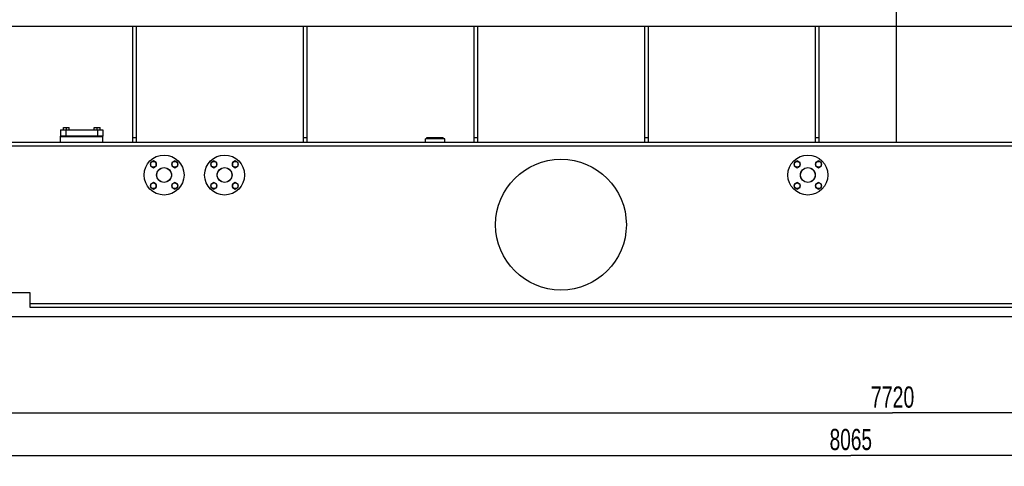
# Model space of a CAD drawing. Header units: millimetres. Extents: x 0 to 1189, y 0 to 841.
# Tile 140 of 193: x 478 to 641, y 509 to 583. Entities that reach past the tile are written whole.
import ezdxf
from ezdxf.enums import TextEntityAlignment as Align

# ---------------------------------------------------------------- set-up
doc = ezdxf.new("R2010")
doc.units = ezdxf.units.MM
doc.header["$LTSCALE"] = 65.395
doc.linetypes.add('CENTER', pattern=[0.6, 0.375, -0.075, 0.075, -0.075])
doc.layers.get('0').update_dxf_attribs({"linetype": 'CONTINUOUS'})
for name, color, linetype in [('1937_111000_09_SIMPLE1_D_ABL206', 7, 'CONTINUOUS'), ('1937_111200_09_SIMPLE1_B_ABL248', 7, 'CONTINUOUS'), ('1937_122000_06_SIMPLE1_A_ABL195', 7, 'CONTINUOUS'), ('32067_030000_TLKGS_V_ABL8', 7, 'CONTINUOUS'), ('32067_100000_TLKGS_V_ABL194', 7, 'CONTINUOUS'), ('6M32E_GENSET_GRUNDRAHMEN_ABL66', 7, 'CONTINUOUS'), ('6M32E_GENSET_VERROHRUNG_ABL14', 7, 'CONTINUOUS'), ('D7603-A60X68-CU_PBL291', 7, 'CONTINUOUS'), ('D931_1-M16X60_PBL237', 7, 'CONTINUOUS'), ('D931_1-M16X60_PBL238', 7, 'CONTINUOUS'), ('D931_1-M16X60_PBL239', 7, 'CONTINUOUS'), ('D931_1-M16X60_PBL240', 7, 'CONTINUOUS'), ('D931_1-M16X60_PBL241', 7, 'CONTINUOUS'), ('D931_1-M16X60_PBL242', 7, 'CONTINUOUS'), ('D931_1-M16X60_PBL243', 7, 'CONTINUOUS'), ('D931_1-M16X60_PBL266', 7, 'CONTINUOUS'), ('D931_1-M16X60_PBL314', 7, 'CONTINUOUS'), ('D931_1-M16X60_PBL315', 7, 'CONTINUOUS'), ('D931_1-M16X60_PBL316', 7, 'CONTINUOUS'), ('D931_1-M16X60_PBL317', 7, 'CONTINUOUS'), ('D933-M16X45_PBL232', 7, 'CONTINUOUS'), ('D933-M16X45_PBL247', 7, 'CONTINUOUS'), ('E1514-IBC_DN50PN40X2_PBL1889', 7, 'CONTINUOUS'), ('E1514-IBC_DN50PN40X2_PBL1890', 7, 'CONTINUOUS'), ('E1514-IBC_DN50PN40X2_PBL1894', 7, 'CONTINUOUS'), ('N4011-F175_PBL229', 7, 'CONTINUOUS'), ('N4251-B175X133_PBL230', 7, 'CONTINUOUS'), ('new_view_2_VBL0', 7, 'CONTINUOUS')]:
    doc.layers.add(name, color=color, linetype=linetype)
doc.styles.get("Standard").update_dxf_attribs({"font": 'txt', "width": 0.6})
doc.dimstyles.new('DIMSTYLE_2', dxfattribs={"dimtxt": 3.5, "dimasz": 3.5, "dimexe": 1.8, "dimexo": 0, "dimgap": 0.875, "dimtad": 1, "dimlfac": 25, "dimdsep": 46, "dimtxsty": 'STANDARD', "dimblk": '_FILLED', "dimblk1": '_FILLED', "dimblk2": '_FILLED', "dimcen": 0.09, "dimadec": 0, "dimazin": 0, "dimtp": 2, "dimtm": 2, "dimtfac": 1, "dimtofl": 0, "dimtmove": 0, "dimatfit": 3, "dimldrblk": '_FILLED', "dimfxl": 1, "dimtolj": 1, "dimarcsym": 0})

# ---------------------------------------------------------------- blocks, each defined once
blk = doc.blocks.new('_FILLED')
at = {"color": 0, "linetype": 'BYBLOCK'}
blk.add_solid([(0, 0), (-1, 0.167), (-1, -0.167)], dxfattribs=at)
blk = doc.blocks.new('*D1')
at = {"color": 2, "linetype": 'CONTINUOUS'}
for p, q in [((468.02, 535.16), (468.02, 515.87)), ((776.82, 533.56), (776.82, 515.87)), ((468.02, 517.67), (622.42, 517.67)), ((776.82, 517.67), (622.42, 517.67))]:
    blk.add_line(p, q, dxfattribs=at)
at = {"color": 2, "linetype": 'CONTINUOUS', "xscale": 3.5, "yscale": 3.5, "zscale": 3.5, "rotation": 180}
blk.add_blockref('_FILLED', (468.02, 517.67), dxfattribs=at)
at = {"color": 2, "linetype": 'CONTINUOUS', "xscale": 3.5, "yscale": 3.5, "zscale": 3.5}
blk.add_blockref('_FILLED', (776.82, 517.67), dxfattribs=at)
at = {"color": 2, "linetype": 'CONTINUOUS', "width": 0.690476}
blk.add_text('7720', height=3.5, dxfattribs=at).set_placement((622.42, 518.55), align=Align.CENTER)
blk = doc.blocks.new('*D2')
at = {"color": 2, "linetype": 'CONTINUOUS'}
for p, q in [((454.22, 538.29), (454.22, 508.87)), ((776.82, 535.16), (776.82, 508.87)), ((454.22, 510.67), (615.52, 510.67)), ((776.82, 510.67), (615.52, 510.67))]:
    blk.add_line(p, q, dxfattribs=at)
at = {"color": 2, "linetype": 'CONTINUOUS', "xscale": 3.5, "yscale": 3.5, "zscale": 3.5, "rotation": 180}
blk.add_blockref('_FILLED', (454.22, 510.67), dxfattribs=at)
at = {"color": 2, "linetype": 'CONTINUOUS', "xscale": 3.5, "yscale": 3.5, "zscale": 3.5}
blk.add_blockref('_FILLED', (776.82, 510.67), dxfattribs=at)
at = {"color": 2, "linetype": 'CONTINUOUS', "width": 0.672619}
blk.add_text('8065', height=3.5, dxfattribs=at).set_placement((615.52, 511.55), align=Align.CENTER)
blk = doc.blocks.new('1937_122000_06_SIMPLE1_T1_A_PBL196', base_point=(470.84, 582.48))
at = {"layer": '1937_122000_06_SIMPLE1_T1_A_PBL196', "color": 7, "linetype": 'CONTINUOUS'}
for p, q in [((470.46, 583.56), (470.46, 583.64)), ((470.46, 583.64), (471.22, 583.64)), ((470.46, 581.32), (470.46, 581.56)), ((471.22, 581.32), (470.46, 581.32))]:
    blk.add_line(p, q, dxfattribs=at)
blk = doc.blocks.new('1937_122000_06_SIMPLE1_A_ABL195', base_point=(470.84, 582.48))
at = {"layer": '1937_122000_06_SIMPLE1_T1_A_PBL196'}
blk.add_blockref('1937_122000_06_SIMPLE1_T1_A_PBL196', (470.84, 582.48), dxfattribs=at)
blk = doc.blocks.new('1937_111000_09_SIMPLE1_T1_D_PBL207', base_point=(552.18, 621.46))
at = {"layer": '1937_111000_09_SIMPLE1_T1_D_PBL207', "color": 7, "linetype": 'CONTINUOUS'}
for p, q in [((479.05, 658.96), (472.18, 658.96)), ((490.6, 658.96), (485.05, 658.96)), ((631.02, 658.96), (623.66, 658.96)), ((631.02, 658.96), (631.02, 617)), ((497.98, 646.8), (497.98, 643.12)), ((500.77, 647.52), (498.7, 647.52)), ((544.78, 647.52), (542.74, 647.52)), ((545.5, 643.12), (545.5, 646.8)), ((561.58, 646.8), (561.58, 643.12)), ((564.37, 647.52), (562.3, 647.52)), ((608.38, 647.52), (606.34, 647.52)), ((609.1, 643.12), (609.1, 646.8)), ((498.2, 642.6), (498.88, 641.94)), ((544.6, 641.94), (545.28, 642.6)), ((561.8, 642.6), (562.48, 641.94)), ((608.2, 641.94), (608.88, 642.6)), ((631.02, 629.6), (632.22, 629.6)), ((632.22, 629.6), (632.22, 623.14)), ((632.22, 622.13), (632.22, 617.64)), ((631.02, 617.64), (632.22, 617.64)), ((631.02, 615.72), (631.02, 614.32)), ((472.14, 611.36), (472.14, 583.96)), ((631.02, 605.16), (631.02, 602.6)), ((631.02, 601.32), (631.02, 585.4)), ((595.54, 593.16), (472.14, 593.16)), ((631.02, 593.16), (596.34, 593.16)), ((595.54, 591.06), (472.14, 591.06)), ((631.02, 591.06), (596.34, 591.06)), ((595.54, 590.56), (472.14, 590.56)), ((631.02, 590.56), (596.34, 590.56)), ((631.02, 584.6), (631.02, 583.96))]:
    blk.add_line(p, q, dxfattribs=at)
at = {"layer": '1937_111000_09_SIMPLE1_T1_D_PBL207', "color": 9, "linetype": 'CONTINUOUS'}
for p, q in [((631.02, 628.88), (632.22, 628.88)), ((631.02, 620.48), (632.22, 620.48)), ((595.54, 592.76), (472.14, 592.76)), ((595.54, 592.68), (472.14, 592.68)), ((631.02, 592.76), (596.34, 592.76)), ((631.02, 592.68), (596.34, 592.68)), ((595.54, 591.08), (472.14, 591.08)), ((631.02, 591.08), (596.34, 591.08)), ((595.54, 590.72), (472.14, 590.72)), ((631.02, 590.72), (596.34, 590.72))]:
    blk.add_line(p, q, dxfattribs=at)
at = {"layer": '1937_111000_09_SIMPLE1_T1_D_PBL207', "color": 7, "linetype": 'CONTINUOUS'}
for centre, start, end in [((498.7, 646.8), 90, 180), ((544.78, 646.8), 0, 90), ((562.3, 646.8), 90, 180), ((608.38, 646.8), 0, 90), ((498.7, 643.12), 180, 225.7957), ((544.78, 643.12), 314.2043, 360), ((562.3, 643.12), 180, 225.7957), ((608.38, 643.12), 314.2043, 360)]:
    blk.add_arc(centre, 0.72, start, end, dxfattribs=at)
blk = doc.blocks.new('1937_111000_09_SIMPLE1_T2_D_PBL246', base_point=(500.54, 662.16))
at = {"layer": '1937_111000_09_SIMPLE1_T2_D_PBL246', "color": 9, "linetype": 'CONTINUOUS'}
for p, q in [((501.2, 663.56), (501.2, 665.36)), ((501.2, 659.14), (501.2, 659.96)), ((502.77, 659.14), (502.77, 659.96)), ((510.56, 659.42), (510.56, 659.96))]:
    blk.add_line(p, q, dxfattribs=at)
at = {"layer": '1937_111000_09_SIMPLE1_T2_D_PBL246', "color": 7, "linetype": 'CONTINUOUS'}
for p, q in [((501.82, 663.56), (501.82, 665.36)), ((510.46, 663.56), (510.46, 665.36)), ((510.86, 663.56), (510.86, 665.36)), ((490.22, 658.96), (490.22, 659.66)), ((501.59, 659.96), (501.59, 659.14)), ((503.82, 659.42), (503.82, 659.96)), ((510.46, 659.42), (510.46, 659.96)), ((510.68, 659.96), (510.68, 659.42)), ((510.86, 659.42), (510.86, 659.96))]:
    blk.add_line(p, q, dxfattribs=at)
blk = doc.blocks.new('1937_111000_09_SIMPLE1_T2_D_PBL269', base_point=(521.74, 662.25))
at = {"layer": '1937_111000_09_SIMPLE1_T2_D_PBL269', "color": 7, "linetype": 'CONTINUOUS'}
for p, q in [((511.42, 663.56), (511.42, 665.36)), ((523.02, 663.56), (523.02, 665.36)), ((531.66, 663.56), (531.66, 665.36)), ((532.06, 663.56), (532.06, 665.36)), ((511.42, 659.42), (511.42, 659.96)), ((522.79, 659.96), (522.79, 659.14)), ((525.02, 659.14), (525.02, 659.96)), ((531.66, 659.14), (531.66, 659.96)), ((531.88, 659.96), (531.88, 659.14)), ((532.06, 659.14), (532.06, 659.96))]:
    blk.add_line(p, q, dxfattribs=at)
at = {"layer": '1937_111000_09_SIMPLE1_T2_D_PBL269', "color": 9, "linetype": 'CONTINUOUS'}
for p, q in [((522.4, 663.56), (522.4, 665.36)), ((522.4, 659.14), (522.4, 659.96)), ((523.97, 659.14), (523.97, 659.96)), ((531.76, 659.14), (531.76, 659.96))]:
    blk.add_line(p, q, dxfattribs=at)
blk = doc.blocks.new('1937_111000_09_SIMPLE1_T2_D_PBL292', base_point=(542.94, 662.25))
at = {"layer": '1937_111000_09_SIMPLE1_T2_D_PBL292', "color": 7, "linetype": 'CONTINUOUS'}
for p, q in [((532.62, 663.56), (532.62, 665.36)), ((544.22, 663.56), (544.22, 665.36)), ((552.86, 663.56), (552.86, 665.36)), ((553.26, 663.56), (553.26, 665.36)), ((532.62, 659.14), (532.62, 659.96)), ((543.99, 659.96), (543.99, 659.14)), ((546.22, 659.14), (546.22, 659.96)), ((552.86, 659.14), (552.86, 659.96)), ((553.08, 659.96), (553.08, 659.14)), ((553.26, 659.14), (553.26, 659.96))]:
    blk.add_line(p, q, dxfattribs=at)
at = {"layer": '1937_111000_09_SIMPLE1_T2_D_PBL292', "color": 9, "linetype": 'CONTINUOUS'}
for p, q in [((543.6, 663.56), (543.6, 665.36)), ((543.6, 659.14), (543.6, 659.96)), ((545.17, 659.14), (545.17, 659.96)), ((552.96, 659.14), (552.96, 659.96))]:
    blk.add_line(p, q, dxfattribs=at)
blk = doc.blocks.new('1937_111000_09_SIMPLE1_T2_D_PBL318', base_point=(564.14, 662.25))
at = {"layer": '1937_111000_09_SIMPLE1_T2_D_PBL318', "color": 7, "linetype": 'CONTINUOUS'}
for p, q in [((553.82, 663.56), (553.82, 665.36)), ((565.42, 663.56), (565.42, 665.36)), ((574.06, 663.56), (574.06, 665.36)), ((574.46, 663.56), (574.46, 665.36)), ((553.82, 659.14), (553.82, 659.96)), ((565.19, 659.96), (565.19, 659.14)), ((567.42, 659.14), (567.42, 659.96)), ((574.06, 659.14), (574.06, 659.96)), ((574.28, 659.96), (574.28, 659.14)), ((574.46, 659.14), (574.46, 659.96))]:
    blk.add_line(p, q, dxfattribs=at)
at = {"layer": '1937_111000_09_SIMPLE1_T2_D_PBL318', "color": 9, "linetype": 'CONTINUOUS'}
for p, q in [((564.8, 663.56), (564.8, 665.36)), ((564.8, 659.14), (564.8, 659.96)), ((566.37, 659.14), (566.37, 659.96)), ((574.16, 659.14), (574.16, 659.96))]:
    blk.add_line(p, q, dxfattribs=at)
blk = doc.blocks.new('1937_111000_09_SIMPLE1_T2_D_PBL411', base_point=(585.34, 662.25))
at = {"layer": '1937_111000_09_SIMPLE1_T2_D_PBL411', "color": 7, "linetype": 'CONTINUOUS'}
for p, q in [((575.02, 663.56), (575.02, 665.36)), ((586.62, 663.56), (586.62, 665.36)), ((595.26, 663.56), (595.26, 665.36)), ((595.66, 663.56), (595.66, 665.36)), ((575.02, 659.14), (575.02, 659.96)), ((586.39, 659.96), (586.39, 659.14)), ((588.62, 659.14), (588.62, 659.96)), ((595.26, 659.14), (595.26, 659.96)), ((595.48, 659.96), (595.48, 659.14)), ((595.66, 659.14), (595.66, 659.96))]:
    blk.add_line(p, q, dxfattribs=at)
at = {"layer": '1937_111000_09_SIMPLE1_T2_D_PBL411', "color": 9, "linetype": 'CONTINUOUS'}
for p, q in [((586, 663.56), (586, 665.36)), ((586, 659.14), (586, 659.96)), ((587.57, 659.14), (587.57, 659.96)), ((595.36, 659.14), (595.36, 659.96))]:
    blk.add_line(p, q, dxfattribs=at)
blk = doc.blocks.new('1937_111000_09_SIMPLE1_T2_D_PBL431', base_point=(606.88, 663.32))
at = {"layer": '1937_111000_09_SIMPLE1_T2_D_PBL431', "color": 9, "linetype": 'CONTINUOUS'}
for p, q in [((607.2, 659.14), (607.2, 667.65)), ((608.77, 659.14), (608.77, 663.56)), ((616.56, 658.99), (616.56, 663.56))]:
    blk.add_line(p, q, dxfattribs=at)
at = {"layer": '1937_111000_09_SIMPLE1_T2_D_PBL431', "color": 7, "linetype": 'CONTINUOUS'}
for p, q in [((607.82, 663.56), (607.82, 667.65)), ((616.46, 658.99), (616.46, 667.65)), ((616.86, 658.99), (616.86, 667.65)), ((617.54, 663.56), (617.54, 666.86)), ((596.22, 663.56), (596.22, 665.36)), ((607.59, 663.56), (607.59, 659.14)), ((609.82, 663.56), (607.59, 663.56)), ((609.82, 659.14), (609.82, 663.56)), ((616.68, 663.56), (616.46, 663.56)), ((616.68, 663.56), (616.68, 658.99)), ((616.86, 663.56), (617.54, 663.56)), ((596.22, 659.14), (596.22, 659.96))]:
    blk.add_line(p, q, dxfattribs=at)
blk = doc.blocks.new('1937_111000_09_SIMPLE1_D_ABL206', base_point=(552.18, 625.81))
at = {"layer": '1937_111000_09_SIMPLE1_T1_D_PBL207'}
blk.add_blockref('1937_111000_09_SIMPLE1_T1_D_PBL207', (552.18, 621.46), dxfattribs=at)
at = {"layer": '1937_111000_09_SIMPLE1_T2_D_PBL246'}
blk.add_blockref('1937_111000_09_SIMPLE1_T2_D_PBL246', (500.54, 662.16), dxfattribs=at)
at = {"layer": '1937_111000_09_SIMPLE1_T2_D_PBL269'}
blk.add_blockref('1937_111000_09_SIMPLE1_T2_D_PBL269', (521.74, 662.25), dxfattribs=at)
at = {"layer": '1937_111000_09_SIMPLE1_T2_D_PBL292'}
blk.add_blockref('1937_111000_09_SIMPLE1_T2_D_PBL292', (542.94, 662.25), dxfattribs=at)
at = {"layer": '1937_111000_09_SIMPLE1_T2_D_PBL318'}
blk.add_blockref('1937_111000_09_SIMPLE1_T2_D_PBL318', (564.14, 662.25), dxfattribs=at)
at = {"layer": '1937_111000_09_SIMPLE1_T2_D_PBL411'}
blk.add_blockref('1937_111000_09_SIMPLE1_T2_D_PBL411', (585.34, 662.25), dxfattribs=at)
at = {"layer": '1937_111000_09_SIMPLE1_T2_D_PBL431'}
blk.add_blockref('1937_111000_09_SIMPLE1_T2_D_PBL431', (606.88, 663.32), dxfattribs=at)
blk = doc.blocks.new('32007_116500_01_SIMPLE1_T1_X_PBL221', base_point=(485.46, 659.41))
at = {"layer": '32007_116500_01_SIMPLE1_T1_X_PBL221', "color": 7, "linetype": 'CONTINUOUS'}
for p, q in [((482.9, 659.1), (482.9, 659.76)), ((482.9, 659.76), (485, 659.76)), ((483.66, 659.76), (483.66, 659.85)), ((488.02, 658.96), (488.02, 659))]:
    blk.add_line(p, q, dxfattribs=at)
blk = doc.blocks.new('32007_116500_01_SIMPLE1_T3_X_PBL245', base_point=(486.11, 687.74))
at = {"layer": '32007_116500_01_SIMPLE1_T3_X_PBL245', "color": 7, "linetype": 'CONTINUOUS'}
for p in [(482.76, 687.88), (489.46, 687.6)]:
    blk.add_line(p, (489.46, 687.88), dxfattribs=at)
blk = doc.blocks.new('32007_116500_01_SIMPLE1_T2_X_PBL457', base_point=(621.62, 659.36))
at = {"layer": '32007_116500_01_SIMPLE1_T2_X_PBL457', "color": 7, "linetype": 'CONTINUOUS'}
for p, q in [((619.06, 659.76), (619.06, 659.14)), ((619.06, 659.76), (624.18, 659.76)), ((624.18, 659.76), (624.18, 658.96))]:
    blk.add_line(p, q, dxfattribs=at)
blk = doc.blocks.new('32007_116500_01_SIMPLE1_X#AF3_ABL220', base_point=(553.47, 673.42))
at = {"layer": '32007_116500_01_SIMPLE1_T1_X_PBL221'}
blk.add_blockref('32007_116500_01_SIMPLE1_T1_X_PBL221', (485.46, 659.41), dxfattribs=at)
at = {"layer": '32007_116500_01_SIMPLE1_T2_X_PBL457'}
blk.add_blockref('32007_116500_01_SIMPLE1_T2_X_PBL457', (621.62, 659.36), dxfattribs=at)
at = {"layer": '32007_116500_01_SIMPLE1_T3_X_PBL245'}
blk.add_blockref('32007_116500_01_SIMPLE1_T3_X_PBL245', (486.11, 687.74), dxfattribs=at)
blk = doc.blocks.new('1937_111200_09_SIMPLE1_T6_B_PBL249', base_point=(500.54, 638.86))
at = {"layer": '1937_111200_09_SIMPLE1_T6_B_PBL249', "color": 2, "linetype": 'CENTER'}
for q in [(500.54, 689.21), (493.22, 615.76), (500.54, 588.5), (507.86, 615.76)]:
    blk.add_line((500.54, 615.76), q, dxfattribs=at)
at = {"layer": '1937_111200_09_SIMPLE1_T6_B_PBL249', "color": 7, "linetype": 'CONTINUOUS'}
for p, q in [((503.74, 623.16), (497.34, 623.16)), ((492.14, 617.96), (492.14, 599.16)), ((508.94, 599.16), (508.94, 617.96)), ((497.34, 593.96), (503.74, 593.96))]:
    blk.add_line(p, q, dxfattribs=at)
blk.add_circle((500.54, 615.76), 6.5, dxfattribs=at)
for centre, radius, start, end in [((497.34, 617.96), 5.2, 90, 180), ((503.74, 617.96), 5.2, 32.2971, 90), ((503.78, 617.98), 5.15, 23.9005, 32.3361), ((503.72, 617.96), 5.22, 0, 23.9005), ((497.34, 599.16), 5.2, 180, 270), ((503.74, 599.16), 5.2, 270, 360)]:
    blk.add_arc(centre, radius, start, end, dxfattribs=at)
blk = doc.blocks.new('1937_111200_09_SIMPLE1_T6_B_PBL271', base_point=(521.74, 639.24))
at = {"layer": '1937_111200_09_SIMPLE1_T6_B_PBL271', "color": 2, "linetype": 'CENTER'}
for q in [(521.74, 689.69), (514.42, 615.76), (521.74, 588.79), (529.06, 615.76)]:
    blk.add_line((521.74, 615.76), q, dxfattribs=at)
at = {"layer": '1937_111200_09_SIMPLE1_T6_B_PBL271', "color": 7, "linetype": 'CONTINUOUS'}
for p, q in [((524.94, 623.16), (518.54, 623.16)), ((513.34, 617.96), (513.34, 599.16)), ((530.14, 599.16), (530.14, 617.96)), ((518.54, 593.96), (524.94, 593.96))]:
    blk.add_line(p, q, dxfattribs=at)
blk.add_circle((521.74, 615.76), 6.5, dxfattribs=at)
for centre, radius, start, end in [((518.54, 617.96), 5.2, 90, 180), ((524.94, 617.96), 5.2, 32.2971, 90), ((524.98, 617.98), 5.15, 23.9005, 32.3361), ((524.92, 617.96), 5.22, 0, 23.9005), ((518.54, 599.16), 5.2, 180, 270), ((524.94, 599.16), 5.2, 270, 360)]:
    blk.add_arc(centre, radius, start, end, dxfattribs=at)
blk = doc.blocks.new('1937_111200_09_SIMPLE1_T6_B_PBL294', base_point=(542.94, 639.08))
at = {"layer": '1937_111200_09_SIMPLE1_T6_B_PBL294', "color": 2, "linetype": 'CENTER'}
for q in [(542.94, 689.05), (535.62, 615.76), (542.94, 589.11), (550.26, 615.76)]:
    blk.add_line((542.94, 615.76), q, dxfattribs=at)
at = {"layer": '1937_111200_09_SIMPLE1_T6_B_PBL294', "color": 7, "linetype": 'CONTINUOUS'}
for p, q in [((546.14, 623.16), (539.74, 623.16)), ((534.54, 617.96), (534.54, 599.16)), ((551.34, 599.16), (551.34, 617.96)), ((539.74, 593.96), (546.14, 593.96))]:
    blk.add_line(p, q, dxfattribs=at)
blk.add_circle((542.94, 615.76), 6.5, dxfattribs=at)
for centre, radius, start, end in [((539.74, 617.96), 5.2, 90, 180), ((546.14, 617.96), 5.2, 32.2971, 90), ((546.18, 617.98), 5.15, 23.9005, 32.3361), ((546.12, 617.96), 5.22, 0, 23.9005), ((539.74, 599.16), 5.2, 180, 270), ((546.14, 599.16), 5.2, 270, 360)]:
    blk.add_arc(centre, radius, start, end, dxfattribs=at)
blk = doc.blocks.new('1937_111200_09_SIMPLE1_T6_B_PBL320', base_point=(564.14, 638.76))
at = {"layer": '1937_111200_09_SIMPLE1_T6_B_PBL320', "color": 2, "linetype": 'CENTER'}
for q in [(564.14, 688.89), (556.82, 615.76), (564.14, 588.63), (571.46, 615.76)]:
    blk.add_line((564.14, 615.76), q, dxfattribs=at)
at = {"layer": '1937_111200_09_SIMPLE1_T6_B_PBL320', "color": 7, "linetype": 'CONTINUOUS'}
for p, q in [((567.34, 623.16), (560.94, 623.16)), ((555.74, 617.96), (555.74, 599.16)), ((572.54, 599.16), (572.54, 617.96)), ((560.94, 593.96), (567.34, 593.96))]:
    blk.add_line(p, q, dxfattribs=at)
blk.add_circle((564.14, 615.76), 6.5, dxfattribs=at)
for centre, radius, start, end in [((560.94, 617.96), 5.2, 90, 180), ((567.34, 617.96), 5.2, 32.2971, 90), ((567.38, 617.98), 5.15, 23.9005, 32.3361), ((567.32, 617.96), 5.22, 0, 23.9005), ((560.94, 599.16), 5.2, 180, 270), ((567.34, 599.16), 5.2, 270, 360)]:
    blk.add_arc(centre, radius, start, end, dxfattribs=at)
blk = doc.blocks.new('1937_111200_09_SIMPLE1_T6_B_PBL376', base_point=(585.34, 638.84))
at = {"layer": '1937_111200_09_SIMPLE1_T6_B_PBL376', "color": 2, "linetype": 'CENTER'}
for q in [(585.34, 689.05), (578.02, 615.76), (585.34, 588.63), (592.66, 615.76)]:
    blk.add_line((585.34, 615.76), q, dxfattribs=at)
at = {"layer": '1937_111200_09_SIMPLE1_T6_B_PBL376', "color": 7, "linetype": 'CONTINUOUS'}
for p, q in [((588.54, 623.16), (582.14, 623.16)), ((576.94, 617.96), (576.94, 599.16)), ((593.74, 599.16), (593.74, 617.96)), ((582.14, 593.96), (588.54, 593.96))]:
    blk.add_line(p, q, dxfattribs=at)
blk.add_circle((585.34, 615.76), 6.5, dxfattribs=at)
for centre, radius, start, end in [((582.14, 617.96), 5.2, 90, 180), ((588.54, 617.96), 5.2, 32.2971, 90), ((588.58, 617.98), 5.15, 23.9005, 32.3361), ((588.52, 617.96), 5.22, 0, 23.9005), ((582.14, 599.16), 5.2, 180, 270), ((588.54, 599.16), 5.2, 270, 360)]:
    blk.add_arc(centre, radius, start, end, dxfattribs=at)
blk = doc.blocks.new('1937_111200_09_SIMPLE1_T6_B_PBL377', base_point=(606.54, 639.32))
at = {"layer": '1937_111200_09_SIMPLE1_T6_B_PBL377', "color": 2, "linetype": 'CENTER'}
for q in [(606.54, 689.37), (599.22, 615.76), (613.86, 615.76), (606.54, 589.27)]:
    blk.add_line((606.54, 615.76), q, dxfattribs=at)
at = {"layer": '1937_111200_09_SIMPLE1_T6_B_PBL377', "color": 7, "linetype": 'CONTINUOUS'}
for p, q in [((609.74, 623.16), (603.34, 623.16)), ((598.14, 617.96), (598.14, 599.16)), ((614.94, 599.16), (614.94, 617.96)), ((603.34, 593.96), (609.74, 593.96))]:
    blk.add_line(p, q, dxfattribs=at)
blk.add_circle((606.54, 615.76), 6.5, dxfattribs=at)
for centre, radius, start, end in [((603.34, 617.96), 5.2, 90, 180), ((609.74, 617.96), 5.2, 32.2971, 90), ((609.78, 617.98), 5.15, 23.9005, 32.3361), ((609.72, 617.96), 5.22, 0, 23.9005), ((603.34, 599.16), 5.2, 180, 270), ((609.74, 599.16), 5.2, 270, 360)]:
    blk.add_arc(centre, radius, start, end, dxfattribs=at)
blk = doc.blocks.new('1937_111200_09_SIMPLE1_T2_B_PBL445', base_point=(631.32, 646.26))
at = {"layer": '1937_111200_09_SIMPLE1_T2_B_PBL445', "color": 7, "linetype": 'CONTINUOUS'}
for p, q in [((631.02, 657.26), (631.62, 657.26)), ((631.62, 657.26), (631.62, 635.26)), ((631.02, 635.26), (631.62, 635.26))]:
    blk.add_line(p, q, dxfattribs=at)
at = {"layer": '1937_111200_09_SIMPLE1_T2_B_PBL445', "color": 9, "linetype": 'CONTINUOUS'}
for p, q in [((631.02, 653.26), (631.62, 653.26)), ((631.02, 639.26), (631.62, 639.26))]:
    blk.add_line(p, q, dxfattribs=at)
blk = doc.blocks.new('1937_111200_09_SIMPLE1_B_ABL248', base_point=(561.88, 639.1))
at = {"layer": '1937_111200_09_SIMPLE1_T2_B_PBL445'}
blk.add_blockref('1937_111200_09_SIMPLE1_T2_B_PBL445', (631.32, 646.26), dxfattribs=at)
at = {"layer": '1937_111200_09_SIMPLE1_T6_B_PBL249'}
blk.add_blockref('1937_111200_09_SIMPLE1_T6_B_PBL249', (500.54, 638.86), dxfattribs=at)
at = {"layer": '1937_111200_09_SIMPLE1_T6_B_PBL271'}
blk.add_blockref('1937_111200_09_SIMPLE1_T6_B_PBL271', (521.74, 639.24), dxfattribs=at)
at = {"layer": '1937_111200_09_SIMPLE1_T6_B_PBL294'}
blk.add_blockref('1937_111200_09_SIMPLE1_T6_B_PBL294', (542.94, 639.08), dxfattribs=at)
at = {"layer": '1937_111200_09_SIMPLE1_T6_B_PBL320'}
blk.add_blockref('1937_111200_09_SIMPLE1_T6_B_PBL320', (564.14, 638.76), dxfattribs=at)
at = {"layer": '1937_111200_09_SIMPLE1_T6_B_PBL376'}
blk.add_blockref('1937_111200_09_SIMPLE1_T6_B_PBL376', (585.34, 638.84), dxfattribs=at)
at = {"layer": '1937_111200_09_SIMPLE1_T6_B_PBL377'}
blk.add_blockref('1937_111200_09_SIMPLE1_T6_B_PBL377', (606.54, 639.32), dxfattribs=at)
blk = doc.blocks.new('32067_171000_01_SIMPLE1_T2_X_PBL451', base_point=(617.95, 663))
at = {"layer": '32067_171000_01_SIMPLE1_T2_X_PBL451', "color": 7, "linetype": 'CONTINUOUS'}
for p, q in [((617.92, 666.86), (617.92, 659.14)), ((618.4, 666.86), (618.4, 659.15)), ((617.5, 662.16), (617.5, 663.56)), ((617.98, 659.15), (617.98, 659.14)), ((617.98, 659.15), (618.4, 659.15))]:
    blk.add_line(p, q, dxfattribs=at)
blk = doc.blocks.new('32067_171000_01_SIMPLE1_T1_X_PBL456', base_point=(553.77, 659.44))
at = {"layer": '32067_171000_01_SIMPLE1_T1_X_PBL456', "color": 9, "linetype": 'CONTINUOUS'}
blk.add_line((490.22, 659.12), (489.39, 659.12), dxfattribs=at)
at = {"layer": '32067_171000_01_SIMPLE1_T1_X_PBL456', "color": 7, "linetype": 'CONTINUOUS'}
for p, q in [((511.42, 659.76), (510.86, 659.76)), ((532.62, 659.76), (532.06, 659.76)), ((553.82, 659.76), (553.26, 659.76)), ((575.02, 659.76), (574.46, 659.76)), ((596.22, 659.76), (595.66, 659.76)), ((617.92, 659.76), (617.86, 659.76)), ((618.14, 659.15), (618.14, 659.14))]:
    blk.add_line(p, q, dxfattribs=at)
blk = doc.blocks.new('32067_171000_01_SIMPLE1_X_ABL450', base_point=(553.9, 662.99))
at = {"layer": '32067_171000_01_SIMPLE1_T1_X_PBL456'}
blk.add_blockref('32067_171000_01_SIMPLE1_T1_X_PBL456', (553.77, 659.44), dxfattribs=at)
at = {"layer": '32067_171000_01_SIMPLE1_T2_X_PBL451'}
blk.add_blockref('32067_171000_01_SIMPLE1_T2_X_PBL451', (617.95, 663), dxfattribs=at)
blk = doc.blocks.new('32067_100000_TLKGS_V_ABL194', base_point=(551.34, 635.51))
at = {"layer": '1937_111000_09_SIMPLE1_D_ABL206'}
blk.add_blockref('1937_111000_09_SIMPLE1_D_ABL206', (552.18, 625.81), dxfattribs=at)
at = {"layer": '1937_111200_09_SIMPLE1_B_ABL248'}
blk.add_blockref('1937_111200_09_SIMPLE1_B_ABL248', (561.88, 639.1), dxfattribs=at)
at = {"layer": '1937_122000_06_SIMPLE1_A_ABL195'}
blk.add_blockref('1937_122000_06_SIMPLE1_A_ABL195', (470.84, 582.48), dxfattribs=at)
at = {"layer": '32007_116500_01_SIMPLE1_X#AF3_ABL220'}
blk.add_blockref('32007_116500_01_SIMPLE1_X#AF3_ABL220', (553.47, 673.42), dxfattribs=at)
at = {"layer": '32067_171000_01_SIMPLE1_X_ABL450'}
blk.add_blockref('32067_171000_01_SIMPLE1_X_ABL450', (553.9, 662.99), dxfattribs=at)
blk = doc.blocks.new('32067_030000_TLKGS_V_ABL8', base_point=(524.77, 650.45))
at = {"layer": '32067_100000_TLKGS_V_ABL194'}
blk.add_blockref('32067_100000_TLKGS_V_ABL194', (551.34, 635.51), dxfattribs=at)
blk = doc.blocks.new('32067_000000_TLKGS_MARKETING_ABL3', base_point=(526.53, 650.45))
at = {"layer": '32067_030000_TLKGS_V_ABL8'}
blk.add_blockref('32067_030000_TLKGS_V_ABL8', (524.77, 650.45), dxfattribs=at)
blk = doc.blocks.new('N4011-F175_PBL229', base_point=(488.42, 563.9))
at = {"layer": 'N4011-F175_PBL229', "color": 7, "linetype": 'CONTINUOUS'}
for p, q in [((484.92, 564.4), (484.92, 563.4)), ((484.92, 564.4), (491.92, 564.4)), ((484.92, 563.4), (491.92, 563.4)), ((491.92, 564.4), (491.92, 563.4))]:
    blk.add_line(p, q, dxfattribs=at)
at = {"layer": 'N4011-F175_PBL229', "color": 9, "linetype": 'CONTINUOUS'}
for p, q in [((485.8, 564.4), (485.8, 563.4)), ((491.04, 564.4), (491.04, 563.4))]:
    blk.add_line(p, q, dxfattribs=at)
blk = doc.blocks.new('N4251-B175X133_PBL230', base_point=(488.42, 563.36))
at = {"layer": 'N4251-B175X133_PBL230', "color": 7, "linetype": 'CONTINUOUS'}
for p, q in [((484.92, 563.32), (484.92, 563.4)), ((491.92, 563.4), (484.92, 563.4)), ((491.04, 563.32), (485.8, 563.32)), ((491.92, 563.32), (491.92, 563.4))]:
    blk.add_line(p, q, dxfattribs=at)
at = {"layer": 'N4251-B175X133_PBL230', "color": 9, "linetype": 'CONTINUOUS'}
for p, q in [((485.8, 563.32), (485.8, 563.4)), ((491.04, 563.32), (491.04, 563.4))]:
    blk.add_line(p, q, dxfattribs=at)
blk = doc.blocks.new('D933-M16X45_PBL232', base_point=(485.87, 564.6))
at = {"layer": 'D933-M16X45_PBL232', "color": 7, "linetype": 'CONTINUOUS'}
for p, q in [((485.39, 564.41), (485.39, 564.8)), ((485.39, 564.8), (486.35, 564.8)), ((485.39, 564.8), (485.39, 564.8)), ((485.87, 564.41), (485.87, 564.78)), ((486.35, 564.41), (486.35, 564.8)), ((486.35, 564.8), (486.35, 564.8)), ((485.39, 564.41), (486.35, 564.41)), ((485.42, 564.41), (485.42, 564.4)), ((486.32, 564.41), (486.32, 564.4))]:
    blk.add_line(p, q, dxfattribs=at)
for points in [[(485.39, 564.78), (485.47, 564.79), (485.63, 564.81), (485.79, 564.79), (485.87, 564.78)], [(485.87, 564.78), (485.95, 564.79), (486.11, 564.81), (486.27, 564.79), (486.35, 564.78)]]:
    blk.add_open_spline(points, degree=3, knots=[0, 0, 0, 0, 0.5, 1, 1, 1, 1], dxfattribs=at)
blk = doc.blocks.new('D931_1-M16X60_PBL237', base_point=(500.25, 555.19))
at = {"layer": 'D931_1-M16X60_PBL237', "color": 7, "linetype": 'CONTINUOUS'}
for p, q in [((500.25, 555.75), (499.77, 555.47)), ((499.77, 555.47), (499.77, 554.92)), ((500.73, 555.47), (500.25, 555.75)), ((500.73, 554.92), (500.73, 555.47)), ((499.77, 554.92), (500.25, 554.64)), ((500.25, 554.64), (500.73, 554.92))]:
    blk.add_line(p, q, dxfattribs=at)
blk.add_circle((500.25, 555.19), 0.48, dxfattribs=at)
blk = doc.blocks.new('D931_1-M16X60_PBL238', base_point=(503.79, 555.19))
at = {"layer": 'D931_1-M16X60_PBL238', "color": 7, "linetype": 'CONTINUOUS'}
for p, q in [((503.79, 555.75), (503.31, 555.47)), ((503.31, 555.47), (503.31, 554.92)), ((504.27, 555.47), (503.79, 555.75)), ((504.27, 554.92), (504.27, 555.47)), ((503.31, 554.92), (503.79, 554.64)), ((503.79, 554.64), (504.27, 554.92))]:
    blk.add_line(p, q, dxfattribs=at)
blk.add_circle((503.79, 555.19), 0.48, dxfattribs=at)
blk = doc.blocks.new('D931_1-M16X60_PBL239', base_point=(500.25, 558.73))
at = {"layer": 'D931_1-M16X60_PBL239', "color": 7, "linetype": 'CONTINUOUS'}
for p, q in [((500.25, 559.28), (499.77, 559.01)), ((499.77, 559.01), (499.77, 558.45)), ((499.77, 558.45), (500.25, 558.17)), ((500.73, 559.01), (500.25, 559.28)), ((500.25, 558.17), (500.73, 558.45)), ((500.73, 558.45), (500.73, 559.01))]:
    blk.add_line(p, q, dxfattribs=at)
blk.add_circle((500.25, 558.73), 0.48, dxfattribs=at)
blk = doc.blocks.new('D931_1-M16X60_PBL240', base_point=(503.79, 558.73))
at = {"layer": 'D931_1-M16X60_PBL240', "color": 7, "linetype": 'CONTINUOUS'}
for p, q in [((503.79, 559.28), (503.31, 559.01)), ((503.31, 559.01), (503.31, 558.45)), ((503.31, 558.45), (503.79, 558.17)), ((504.27, 559.01), (503.79, 559.28)), ((503.79, 558.17), (504.27, 558.45)), ((504.27, 558.45), (504.27, 559.01))]:
    blk.add_line(p, q, dxfattribs=at)
blk.add_circle((503.79, 558.73), 0.48, dxfattribs=at)
blk = doc.blocks.new('D931_1-M16X60_PBL241', base_point=(510.25, 555.19))
at = {"layer": 'D931_1-M16X60_PBL241', "color": 7, "linetype": 'CONTINUOUS'}
for p, q in [((510.25, 555.75), (509.77, 555.47)), ((509.77, 555.47), (509.77, 554.92)), ((510.73, 555.47), (510.25, 555.75)), ((510.73, 554.92), (510.73, 555.47)), ((509.77, 554.92), (510.25, 554.64)), ((510.25, 554.64), (510.73, 554.92))]:
    blk.add_line(p, q, dxfattribs=at)
blk.add_circle((510.25, 555.19), 0.48, dxfattribs=at)
blk = doc.blocks.new('D931_1-M16X60_PBL242', base_point=(513.79, 555.19))
at = {"layer": 'D931_1-M16X60_PBL242', "color": 7, "linetype": 'CONTINUOUS'}
for p, q in [((513.79, 555.75), (513.31, 555.47)), ((513.31, 555.47), (513.31, 554.92)), ((514.27, 555.47), (513.79, 555.75)), ((514.27, 554.92), (514.27, 555.47)), ((513.31, 554.92), (513.79, 554.64)), ((513.79, 554.64), (514.27, 554.92))]:
    blk.add_line(p, q, dxfattribs=at)
blk.add_circle((513.79, 555.19), 0.48, dxfattribs=at)
blk = doc.blocks.new('D931_1-M16X60_PBL243', base_point=(510.25, 558.73))
at = {"layer": 'D931_1-M16X60_PBL243', "color": 7, "linetype": 'CONTINUOUS'}
for p, q in [((510.25, 559.28), (509.77, 559.01)), ((509.77, 559.01), (509.77, 558.45)), ((509.77, 558.45), (510.25, 558.17)), ((510.73, 559.01), (510.25, 559.28)), ((510.25, 558.17), (510.73, 558.45)), ((510.73, 558.45), (510.73, 559.01))]:
    blk.add_line(p, q, dxfattribs=at)
blk.add_circle((510.25, 558.73), 0.48, dxfattribs=at)
blk = doc.blocks.new('D933-M16X45_PBL247', base_point=(490.96, 564.6))
at = {"layer": 'D933-M16X45_PBL247', "color": 7, "linetype": 'CONTINUOUS'}
for p, q in [((490.48, 564.41), (490.48, 564.8)), ((490.48, 564.8), (491.44, 564.8)), ((490.48, 564.8), (490.48, 564.8)), ((490.96, 564.41), (490.96, 564.78)), ((491.44, 564.41), (491.44, 564.8)), ((491.44, 564.8), (491.44, 564.8)), ((490.48, 564.41), (491.44, 564.41)), ((490.51, 564.41), (490.51, 564.4)), ((491.41, 564.41), (491.41, 564.4))]:
    blk.add_line(p, q, dxfattribs=at)
for points in [[(490.48, 564.78), (490.56, 564.79), (490.72, 564.81), (490.88, 564.79), (490.96, 564.78)], [(490.96, 564.78), (491.04, 564.79), (491.2, 564.81), (491.36, 564.79), (491.44, 564.78)]]:
    blk.add_open_spline(points, degree=3, knots=[0, 0, 0, 0, 0.5, 1, 1, 1, 1], dxfattribs=at)
blk = doc.blocks.new('D931_1-M16X60_PBL266', base_point=(513.79, 558.73))
at = {"layer": 'D931_1-M16X60_PBL266', "color": 7, "linetype": 'CONTINUOUS'}
for p, q in [((513.79, 559.28), (513.31, 559.01)), ((513.31, 559.01), (513.31, 558.45)), ((513.31, 558.45), (513.79, 558.17)), ((514.27, 559.01), (513.79, 559.28)), ((513.79, 558.17), (514.27, 558.45)), ((514.27, 558.45), (514.27, 559.01))]:
    blk.add_line(p, q, dxfattribs=at)
blk.add_circle((513.79, 558.73), 0.48, dxfattribs=at)
blk = doc.blocks.new('D7603-A60X68-CU_PBL291', base_point=(546.82, 563.11))
at = {"layer": 'D7603-A60X68-CU_PBL291', "color": 7, "linetype": 'CONTINUOUS'}
for p, q in [((545.46, 563.16), (548.17, 563.16)), ((545.46, 563.06), (545.46, 563.16)), ((545.46, 563.06), (548.17, 563.06)), ((548.17, 563.06), (548.17, 563.16))]:
    blk.add_line(p, q, dxfattribs=at)
blk = doc.blocks.new('D931_1-M16X60_PBL314', base_point=(606.65, 555.19))
at = {"layer": 'D931_1-M16X60_PBL314', "color": 7, "linetype": 'CONTINUOUS'}
for p, q in [((606.65, 555.75), (606.17, 555.47)), ((606.17, 555.47), (606.17, 554.92)), ((607.13, 555.47), (606.65, 555.75)), ((607.13, 554.92), (607.13, 555.47)), ((606.17, 554.92), (606.65, 554.64)), ((606.65, 554.64), (607.13, 554.92))]:
    blk.add_line(p, q, dxfattribs=at)
blk.add_circle((606.65, 555.19), 0.48, dxfattribs=at)
blk = doc.blocks.new('D931_1-M16X60_PBL315', base_point=(610.19, 555.19))
at = {"layer": 'D931_1-M16X60_PBL315', "color": 7, "linetype": 'CONTINUOUS'}
for p, q in [((610.19, 555.75), (609.71, 555.47)), ((609.71, 555.47), (609.71, 554.92)), ((610.67, 555.47), (610.19, 555.75)), ((610.67, 554.92), (610.67, 555.47)), ((609.71, 554.92), (610.19, 554.64)), ((610.19, 554.64), (610.67, 554.92))]:
    blk.add_line(p, q, dxfattribs=at)
blk.add_circle((610.19, 555.19), 0.48, dxfattribs=at)
blk = doc.blocks.new('D931_1-M16X60_PBL316', base_point=(606.65, 558.73))
at = {"layer": 'D931_1-M16X60_PBL316', "color": 7, "linetype": 'CONTINUOUS'}
for p, q in [((606.65, 559.28), (606.17, 559.01)), ((606.17, 559.01), (606.17, 558.45)), ((606.17, 558.45), (606.65, 558.17)), ((607.13, 559.01), (606.65, 559.28)), ((606.65, 558.17), (607.13, 558.45)), ((607.13, 558.45), (607.13, 559.01))]:
    blk.add_line(p, q, dxfattribs=at)
blk.add_circle((606.65, 558.73), 0.48, dxfattribs=at)
blk = doc.blocks.new('D931_1-M16X60_PBL317', base_point=(610.19, 558.73))
at = {"layer": 'D931_1-M16X60_PBL317', "color": 7, "linetype": 'CONTINUOUS'}
for p, q in [((610.19, 559.28), (609.71, 559.01)), ((609.71, 559.01), (609.71, 558.45)), ((609.71, 558.45), (610.19, 558.17)), ((610.67, 559.01), (610.19, 559.28)), ((610.19, 558.17), (610.67, 558.45)), ((610.67, 558.45), (610.67, 559.01))]:
    blk.add_line(p, q, dxfattribs=at)
blk.add_circle((610.19, 558.73), 0.48, dxfattribs=at)
blk = doc.blocks.new('EN1092-1-01A-DN50-PN16-61_5_PBL1887', base_point=(512.02, 556.96))
at = {"layer": 'EN1092-1-01A-DN50-PN16-61_5_PBL1887', "color": 7, "linetype": 'CONTINUOUS'}
for radius in [3.3, 1.23]:
    blk.add_circle((512.02, 556.96), radius, dxfattribs=at)
blk = doc.blocks.new('EN1092-1-01A-DN50-PN16-61_5_PBL1888', base_point=(502.02, 556.96))
at = {"layer": 'EN1092-1-01A-DN50-PN16-61_5_PBL1888', "color": 7, "linetype": 'CONTINUOUS'}
for radius in [3.3, 1.23]:
    blk.add_circle((502.02, 556.96), radius, dxfattribs=at)
blk = doc.blocks.new('E1514-IBC_DN50PN40X2_PBL1889', base_point=(512.02, 556.96))
at = {"layer": 'E1514-IBC_DN50PN40X2_PBL1889', "color": 7, "linetype": 'CONTINUOUS'}
blk.add_circle((512.02, 556.96), 1.22, dxfattribs=at)
blk = doc.blocks.new('E1514-IBC_DN50PN40X2_PBL1890', base_point=(502.02, 556.96))
at = {"layer": 'E1514-IBC_DN50PN40X2_PBL1890', "color": 7, "linetype": 'CONTINUOUS'}
blk.add_circle((502.02, 556.96), 1.22, dxfattribs=at)
blk = doc.blocks.new('EN1092-1-01A-DN50-PN16-61_5_PBL1893', base_point=(608.42, 556.96))
at = {"layer": 'EN1092-1-01A-DN50-PN16-61_5_PBL1893', "color": 7, "linetype": 'CONTINUOUS'}
for radius in [3.3, 1.23]:
    blk.add_circle((608.42, 556.96), radius, dxfattribs=at)
blk = doc.blocks.new('E1514-IBC_DN50PN40X2_PBL1894', base_point=(608.42, 556.96))
at = {"layer": 'E1514-IBC_DN50PN40X2_PBL1894', "color": 7, "linetype": 'CONTINUOUS'}
blk.add_circle((608.42, 556.96), 1.22, dxfattribs=at)
blk = doc.blocks.new('6M32E_GENSET_VERROHRUNG_ABL14', base_point=(610.75, 615.82))
at = {"layer": 'D7603-A60X68-CU_PBL291'}
blk.add_blockref('D7603-A60X68-CU_PBL291', (546.82, 563.11), dxfattribs=at)
at = {"layer": 'D931_1-M16X60_PBL237'}
blk.add_blockref('D931_1-M16X60_PBL237', (500.25, 555.19), dxfattribs=at)
at = {"layer": 'D931_1-M16X60_PBL238'}
blk.add_blockref('D931_1-M16X60_PBL238', (503.79, 555.19), dxfattribs=at)
at = {"layer": 'D931_1-M16X60_PBL239'}
blk.add_blockref('D931_1-M16X60_PBL239', (500.25, 558.73), dxfattribs=at)
at = {"layer": 'D931_1-M16X60_PBL240'}
blk.add_blockref('D931_1-M16X60_PBL240', (503.79, 558.73), dxfattribs=at)
at = {"layer": 'D931_1-M16X60_PBL241'}
blk.add_blockref('D931_1-M16X60_PBL241', (510.25, 555.19), dxfattribs=at)
at = {"layer": 'D931_1-M16X60_PBL242'}
blk.add_blockref('D931_1-M16X60_PBL242', (513.79, 555.19), dxfattribs=at)
at = {"layer": 'D931_1-M16X60_PBL243'}
blk.add_blockref('D931_1-M16X60_PBL243', (510.25, 558.73), dxfattribs=at)
at = {"layer": 'D931_1-M16X60_PBL266'}
blk.add_blockref('D931_1-M16X60_PBL266', (513.79, 558.73), dxfattribs=at)
at = {"layer": 'D931_1-M16X60_PBL314'}
blk.add_blockref('D931_1-M16X60_PBL314', (606.65, 555.19), dxfattribs=at)
at = {"layer": 'D931_1-M16X60_PBL315'}
blk.add_blockref('D931_1-M16X60_PBL315', (610.19, 555.19), dxfattribs=at)
at = {"layer": 'D931_1-M16X60_PBL316'}
blk.add_blockref('D931_1-M16X60_PBL316', (606.65, 558.73), dxfattribs=at)
at = {"layer": 'D931_1-M16X60_PBL317'}
blk.add_blockref('D931_1-M16X60_PBL317', (610.19, 558.73), dxfattribs=at)
at = {"layer": 'D933-M16X45_PBL232'}
blk.add_blockref('D933-M16X45_PBL232', (485.87, 564.6), dxfattribs=at)
at = {"layer": 'D933-M16X45_PBL247'}
blk.add_blockref('D933-M16X45_PBL247', (490.96, 564.6), dxfattribs=at)
at = {"layer": 'E1514-IBC_DN50PN40X2_PBL1889'}
blk.add_blockref('E1514-IBC_DN50PN40X2_PBL1889', (512.02, 556.96), dxfattribs=at)
at = {"layer": 'E1514-IBC_DN50PN40X2_PBL1890'}
blk.add_blockref('E1514-IBC_DN50PN40X2_PBL1890', (502.02, 556.96), dxfattribs=at)
at = {"layer": 'E1514-IBC_DN50PN40X2_PBL1894'}
blk.add_blockref('E1514-IBC_DN50PN40X2_PBL1894', (608.42, 556.96), dxfattribs=at)
at = {"layer": 'EN1092-1-01A-DN50-PN16-61_5_PBL1887'}
blk.add_blockref('EN1092-1-01A-DN50-PN16-61_5_PBL1887', (512.02, 556.96), dxfattribs=at)
at = {"layer": 'EN1092-1-01A-DN50-PN16-61_5_PBL1888'}
blk.add_blockref('EN1092-1-01A-DN50-PN16-61_5_PBL1888', (502.02, 556.96), dxfattribs=at)
at = {"layer": 'EN1092-1-01A-DN50-PN16-61_5_PBL1893'}
blk.add_blockref('EN1092-1-01A-DN50-PN16-61_5_PBL1893', (608.42, 556.96), dxfattribs=at)
at = {"layer": 'N4011-F175_PBL229'}
blk.add_blockref('N4011-F175_PBL229', (488.42, 563.9), dxfattribs=at)
at = {"layer": 'N4251-B175X133_PBL230'}
blk.add_blockref('N4251-B175X133_PBL230', (488.42, 563.36), dxfattribs=at)
blk = doc.blocks.new('6M32E_GENSET_GRUNDRAHMEN_T1_PBL67', base_point=(615.56, 558.76))
at = {"layer": '6M32E_GENSET_GRUNDRAHMEN_T1_PBL67', "color": 7, "linetype": 'CONTINUOUS'}
for p, q in [((623.02, 583.96), (623.02, 562.36)), ((471.22, 581.56), (773.62, 581.56)), ((496.82, 581.56), (496.82, 562.36)), ((497.42, 581.56), (497.42, 562.36)), ((525.02, 581.56), (525.02, 562.36)), ((525.62, 581.56), (525.62, 562.36)), ((553.22, 581.56), (553.22, 562.36)), ((553.82, 581.56), (553.82, 562.36)), ((581.42, 581.56), (581.42, 562.36)), ((582.02, 581.56), (582.02, 562.36)), ((609.62, 581.56), (609.62, 562.36)), ((610.22, 581.56), (610.22, 562.36)), ((484.92, 562.36), (484.92, 563.32)), ((484.92, 563.32), (491.92, 563.32)), ((491.92, 562.36), (491.92, 563.32)), ((497.42, 563.12), (496.82, 563.12)), ((525.62, 563.12), (525.02, 563.12)), ((553.82, 563.12), (553.22, 563.12)), ((582.02, 563.12), (581.42, 563.12)), ((610.22, 563.12), (609.62, 563.12)), ((471.22, 562.36), (773.62, 562.36)), ((471.22, 561.76), (773.62, 561.76)), ((548.42, 562.96), (545.22, 562.96)), ((545.22, 562.36), (545.22, 562.96)), ((548.42, 562.36), (548.42, 562.96)), ((471.82, 537.56), (479.82, 537.56)), ((479.82, 537.56), (479.82, 535.16)), ((479.82, 535.76), (765.02, 535.76)), ((479.82, 535.16), (765.02, 535.16)), ((776.82, 533.56), (468.02, 533.56))]:
    blk.add_line(p, q, dxfattribs=at)
blk.add_circle((567.62, 548.76), 10.8, dxfattribs=at)
blk = doc.blocks.new('6M32E_GENSET_GRUNDRAHMEN_ABL66', base_point=(615.56, 558.76))
at = {"layer": '6M32E_GENSET_GRUNDRAHMEN_T1_PBL67'}
blk.add_blockref('6M32E_GENSET_GRUNDRAHMEN_T1_PBL67', (615.56, 558.76), dxfattribs=at)
blk = doc.blocks.new('NEW_VIEW_2_VBL0', base_point=(603.51, 637.66))
at = {"layer": '32067_000000_TLKGS_MARKETING_ABL3'}
blk.add_blockref('32067_000000_TLKGS_MARKETING_ABL3', (526.53, 650.45), dxfattribs=at)
at = {"layer": '6M32E_GENSET_GRUNDRAHMEN_ABL66'}
blk.add_blockref('6M32E_GENSET_GRUNDRAHMEN_ABL66', (615.56, 558.76), dxfattribs=at)
at = {"layer": '6M32E_GENSET_VERROHRUNG_ABL14'}
blk.add_blockref('6M32E_GENSET_VERROHRUNG_ABL14', (610.75, 615.82), dxfattribs=at)

msp = doc.modelspace()

# ---------------------------------------------------------------- block references
at = {"layer": 'new_view_2_VBL0'}
msp.add_blockref('NEW_VIEW_2_VBL0', (603.51017, 637.66074), dxfattribs=at)

# ---------------------------------------------------------------- dimensions: what is measured, and where the dimension line sits
at = {"color": 2, "linetype": 'CONTINUOUS'}
dim = msp.add_linear_dim(base=(454.21823, 510.67192), p1=(776.81823, 535.16074), p2=(454.21823, 538.28732), angle=180, dimstyle='DIMSTYLE_2', dxfattribs=at)
dim.commit()
dim.dimension.update_dxf_attribs({"geometry": '*D2', "text_midpoint": (615.18489, 510.67192), "dimtype": 160})
dim = msp.add_linear_dim(base=(776.81823, 517.67192), p1=(468.01823, 535.16074), p2=(776.81823, 533.56074), dimstyle='DIMSTYLE_2', dxfattribs=at)
dim.commit()
dim.dimension.update_dxf_attribs({"geometry": '*D1', "text_midpoint": (622.08489, 517.67192), "dimtype": 160})

doc.saveas('drawing.dxf')
